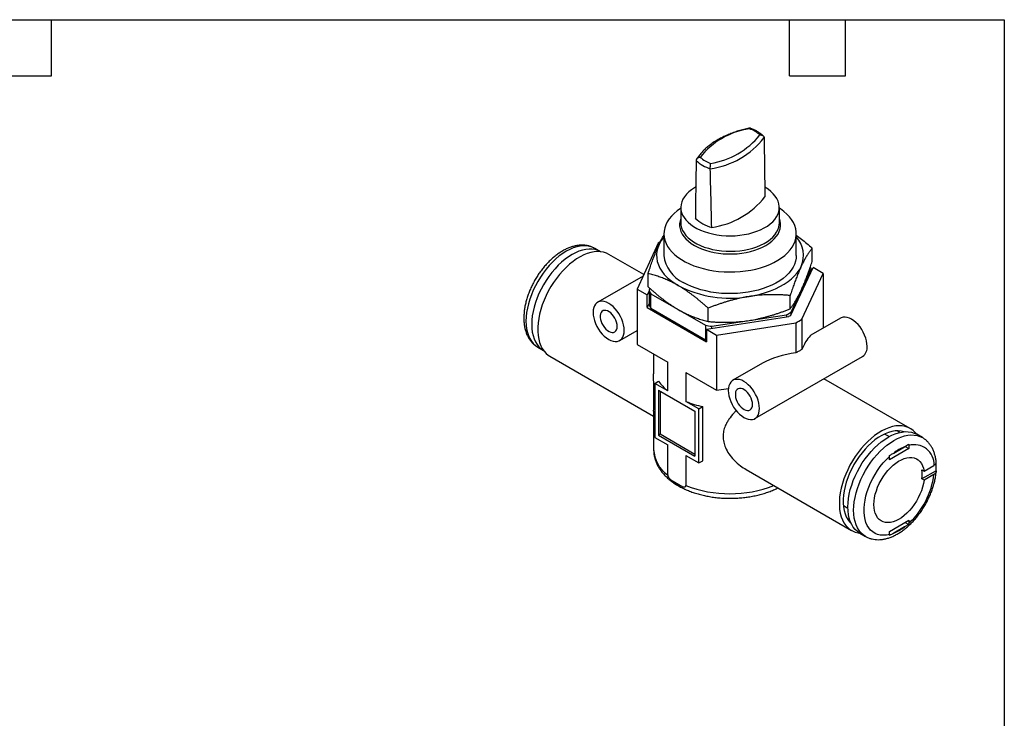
# Model space of a CAD drawing. Header units: millimetres. Extents: x 6 to 273, y 6 to 210.
# Tile 3 of 3: x 139 to 273, y 115 to 210. Entities that reach past the tile are written whole.
import ezdxf

# ---------------------------------------------------------------- set-up
doc = ezdxf.new("R2010")
doc.units = ezdxf.units.MM
doc.linetypes.add('SLD-Solid', pattern=[0])
doc.layers.add('TEXT', color=140, linetype='SLD-Solid', lineweight=25)

msp = doc.modelspace()

# ---------------------------------------------------------------- linework, layer by layer
for p, q in [((229.07, 184.03), (229.07, 181.94)), ((242.47, 181.94), (242.47, 184.03)), ((242.47, 181.89), (242.47, 181.94)), ((226.77, 180.45), (226.77, 177.5)), ((244.77, 177.5), (244.77, 180.45)), ((217.37, 178.46), (217.35, 178.46)), ((218.14, 178.01), (217.37, 178.46)), ((226, 179.16), (223.11, 172.93)), ((246.92, 176.69), (246.92, 178.5)), ((224.03, 174.9), (219.26, 177.65)), ((244.03, 169.37), (247.04, 175.85)), ((245.43, 172.74), (246.79, 175.68)), ((246.79, 175.68), (246.79, 175.32)), ((248.42, 175.05), (247.04, 175.85)), ((223.93, 174.7), (217.76, 171.14)), ((224.61, 173.24), (224.61, 175.05)), ((245.53, 168.82), (248.42, 175.05)), ((248.42, 175.05), (248.42, 167.62)), ((223.11, 172.93), (223.11, 165.42)), ((223.11, 172.93), (224.5, 172.13)), ((224.86, 173.03), (224.75, 172.8)), ((224.75, 172.8), (224.75, 170.84)), ((244.06, 169.81), (245.43, 172.74)), ((224.75, 172.66), (224.5, 172.13)), ((224.5, 170.41), (224.5, 172.13)), ((224.98, 170.34), (224.98, 172.3)), ((224.98, 172.3), (228.7, 170.15)), ((243.93, 170.25), (243.93, 172.06)), ((224.75, 170.95), (224.5, 170.41)), ((224.5, 170.41), (232.54, 165.77)), ((224.98, 170.34), (232.42, 166.05)), ((228.7, 170.15), (232.42, 168.01)), ((232.78, 168.53), (232.78, 170.33)), ((232.54, 167.49), (243.77, 169.22)), ((238.36, 168.66), (243.44, 169.45)), ((243.44, 169.45), (243.44, 169.17)), ((244.06, 169.45), (244.06, 169.81)), ((245.53, 168.82), (245.53, 164.73)), ((250.78, 168.98), (246.75, 166.65)), ((232.42, 168.01), (232.42, 166.05)), ((232.54, 167.49), (233.93, 166.68)), ((232.54, 167.49), (232.54, 165.77)), ((233.27, 167.87), (238.36, 168.66)), ((233.27, 167.6), (233.27, 167.87)), ((233.93, 166.68), (244.72, 168.35)), ((244.72, 168.35), (244.72, 164.26)), ((220.76, 165.94), (223.11, 167.3)), ((233.93, 166.68), (233.93, 159.17)), ((209.62, 165.03), (210.39, 164.58)), ((223.11, 165.42), (227.28, 163.01)), ((211.26, 163.79), (225.37, 155.65)), ((225.37, 164.11), (225.37, 161.43)), ((239.14, 155.33), (253.78, 163.78)), ((227.28, 159.09), (227.28, 163.01)), ((240.17, 162.85), (236.14, 160.53)), ((229.76, 161.58), (233.93, 159.17)), ((229.76, 161.58), (229.76, 157.66)), ((260.27, 153.98), (248.53, 160.75)), ((225.51, 160.11), (226.05, 160.42)), ((225.51, 160.11), (225.51, 152.76)), ((227.28, 159.09), (225.51, 160.11)), ((233.93, 159.17), (235.53, 159.42)), ((226.04, 159.19), (230.99, 156.33)), ((226.04, 159.19), (226.04, 153.07)), ((226.26, 159.07), (226.26, 153.19)), ((231.52, 156.64), (229.76, 157.66)), ((231.52, 156.64), (232.06, 156.95)), ((231.52, 149.29), (231.52, 156.64)), ((232.06, 149.6), (232.06, 156.95)), ((225.37, 156.34), (225.37, 151.13)), ((230.99, 156.33), (230.99, 150.21)), ((225.51, 152.76), (227.28, 151.74)), ((226.26, 153.19), (226.04, 153.07)), ((226.04, 153.07), (230.99, 150.21)), ((230.99, 150.46), (226.26, 153.19)), ((257.38, 152.87), (256.77, 153.23)), ((259.39, 153.54), (259.37, 153.55)), ((261.92, 152.74), (261.14, 153.19)), ((227.28, 147.66), (227.28, 151.74)), ((258.02, 150.64), (259.48, 151.49)), ((259.56, 151.53), (260.06, 151.25)), ((260.06, 151.67), (260.06, 151.25)), ((229.76, 150.31), (231.52, 149.29)), ((229.76, 150.31), (229.76, 146.23)), ((260.06, 151.25), (257.44, 149.74)), ((257.44, 149.74), (257.44, 150.16)), ((231.52, 149.29), (232.06, 149.6)), ((262.14, 148.19), (263.49, 148.97)), ((237.94, 148.4), (252.27, 140.12)), ((261.85, 148.35), (262.14, 148.19)), ((263.78, 148.24), (261.85, 147.13)), ((263.49, 147.74), (262.14, 146.96)), ((227.71, 147), (229.33, 146.07)), ((262.14, 146.96), (261.85, 147.13)), ((251.17, 143.53), (251.78, 143.17)), ((252.19, 141.11), (252.21, 141.11)), ((257.44, 139.99), (260.06, 141.5)), ((259.48, 140.6), (258.02, 139.75)), ((259.56, 141.21), (260.05, 140.93)), ((260.06, 141.5), (260.06, 141.07)), ((253.39, 139.76), (254.17, 139.31)), ((257.44, 139.56), (257.44, 139.99))]:
    msp.add_line(p, q)
at = {"flags": 128}
for points in [[(231.08, 186.8), (230.92, 186.7), (230.51, 186.43), (230.14, 186.14), (229.83, 185.82), (229.56, 185.49), (229.35, 185.15), (229.2, 184.8), (229.1, 184.44), (229.07, 184.08), (229.09, 183.72), (229.17, 183.36), (229.31, 183), (229.51, 182.66), (229.76, 182.33), (230.06, 182.01), (230.41, 181.71), (230.81, 181.43), (231.26, 181.17), (231.74, 180.94), (232.26, 180.74), (232.81, 180.56), (233.39, 180.42), (233.98, 180.31), (234.6, 180.23), (235.22, 180.18), (235.85, 180.17), (236.47, 180.19), (237.09, 180.24), (237.7, 180.33), (238.3, 180.45), (238.87, 180.6), (239.41, 180.79), (239.92, 181), (240.39, 181.24), (240.83, 181.5), (241.22, 181.78), (241.56, 182.09), (241.85, 182.41), (242.08, 182.74), (242.27, 183.09), (242.39, 183.45), (242.46, 183.81), (242.46, 184.17), (242.41, 184.53), (242.3, 184.89), (242.13, 185.24), (241.91, 185.58), (241.63, 185.9), (241.31, 186.21), (240.93, 186.5), (240.51, 186.77), (240.51, 186.77)], [(229.07, 183.92), (229.03, 183.9), (228.56, 183.57), (228.15, 183.22), (227.78, 182.85), (227.47, 182.47), (227.21, 182.07), (227.01, 181.66), (226.87, 181.25), (226.79, 180.82), (226.77, 180.4), (226.81, 179.98), (226.9, 179.56), (227.06, 179.14), (227.27, 178.74), (227.54, 178.34), (227.87, 177.96), (228.25, 177.6), (228.67, 177.26), (229.15, 176.93), (229.67, 176.63), (230.23, 176.36), (230.82, 176.11), (231.45, 175.89), (232.11, 175.71), (232.79, 175.55), (233.5, 175.43), (234.21, 175.34), (234.94, 175.28), (235.68, 175.26), (236.41, 175.27), (237.14, 175.32), (237.86, 175.4), (238.57, 175.52), (239.25, 175.66), (239.92, 175.84), (240.56, 176.05), (241.16, 176.29), (241.73, 176.56), (242.26, 176.86), (242.75, 177.17), (243.19, 177.51), (243.58, 177.87), (243.92, 178.25), (244.2, 178.64), (244.43, 179.04), (244.6, 179.45), (244.71, 179.87), (244.76, 180.3), (244.76, 180.72), (244.69, 181.14), (244.56, 181.56), (244.38, 181.97), (244.13, 182.37), (243.84, 182.76), (243.48, 183.13), (243.08, 183.48), (242.63, 183.82), (242.47, 183.92)], [(229.07, 182.55), (228.96, 182.22), (228.9, 181.85), (228.9, 181.49), (228.96, 181.12), (229.08, 180.76), (229.25, 180.41), (229.48, 180.07), (229.77, 179.74), (230.1, 179.43), (230.48, 179.14), (230.91, 178.87), (231.38, 178.62), (231.88, 178.4), (232.42, 178.21), (232.99, 178.04), (233.58, 177.91), (234.19, 177.81), (234.82, 177.74), (235.45, 177.71), (236.08, 177.71), (236.72, 177.74), (237.34, 177.81), (237.95, 177.91), (238.54, 178.04), (239.11, 178.21), (239.65, 178.4), (240.16, 178.62), (240.63, 178.87), (241.05, 179.14), (241.44, 179.43), (241.77, 179.74), (242.05, 180.07), (242.28, 180.41), (242.46, 180.76), (242.57, 181.12), (242.63, 181.49), (242.63, 181.85), (242.57, 182.22), (242.47, 182.55)], [(229.07, 181.94), (229.09, 181.62), (229.17, 181.26), (229.31, 180.91), (229.51, 180.56), (229.76, 180.23), (230.06, 179.91), (230.41, 179.61), (230.81, 179.34), (231.26, 179.08), (231.74, 178.85), (232.26, 178.64), (232.81, 178.47), (233.39, 178.32), (233.98, 178.21), (234.6, 178.13), (235.22, 178.08), (235.85, 178.07), (236.47, 178.09), (237.09, 178.15), (237.7, 178.24), (238.3, 178.36), (238.87, 178.51), (239.41, 178.69), (239.92, 178.9), (240.39, 179.14), (240.83, 179.4), (241.22, 179.69), (241.56, 179.99), (241.85, 180.31), (242.08, 180.65), (242.27, 181), (242.39, 181.35), (242.46, 181.71), (242.47, 181.89)], [(217.35, 178.46), (217.02, 178.62), (216.64, 178.74), (216.23, 178.81), (215.81, 178.82), (215.37, 178.77), (214.91, 178.67), (214.45, 178.52), (213.97, 178.32), (213.49, 178.07), (213.02, 177.77), (212.54, 177.43), (212.08, 177.04), (211.62, 176.61), (211.18, 176.14), (210.75, 175.64), (210.35, 175.11), (209.97, 174.56), (209.62, 173.98), (209.3, 173.39), (209, 172.78), (208.75, 172.17), (208.53, 171.55), (208.34, 170.94), (208.2, 170.33), (208.1, 169.73), (208.03, 169.14), (208.01, 168.58), (208.03, 168.04), (208.1, 167.53), (208.2, 167.05), (208.34, 166.61), (208.53, 166.2), (208.75, 165.84), (209, 165.52), (209.3, 165.25), (209.62, 165.03), (209.62, 165.03)], [(218.15, 178.01), (217.79, 178.18), (217.41, 178.29), (217.01, 178.36), (216.59, 178.37), (216.15, 178.32), (215.69, 178.23), (215.22, 178.08), (214.75, 177.87), (214.27, 177.62), (213.79, 177.32), (213.32, 176.98), (212.85, 176.59), (212.4, 176.16), (211.96, 175.69), (211.53, 175.19), (211.13, 174.66), (210.75, 174.11), (210.4, 173.53), (210.07, 172.94), (209.78, 172.33), (209.53, 171.72), (209.3, 171.1), (209.12, 170.49), (208.98, 169.88), (208.87, 169.28), (208.81, 168.69), (208.79, 168.13), (208.81, 167.59), (208.87, 167.08), (208.98, 166.6), (209.12, 166.16), (209.3, 165.75), (209.53, 165.39), (209.78, 165.07), (210.07, 164.8), (210.4, 164.58), (210.4, 164.58)], [(226.11, 179), (225.93, 178.54), (225.82, 178.08), (225.77, 177.62), (225.79, 177.15), (225.87, 176.69), (226.01, 176.23), (226.22, 175.78), (226.49, 175.35), (226.82, 174.92), (227.21, 174.52), (227.65, 174.13), (228.15, 173.76), (228.7, 173.42)], [(219.26, 177.65), (218.95, 177.81), (218.57, 177.93), (218.16, 178.01), (217.73, 178.03), (217.28, 177.99), (216.82, 177.9), (216.35, 177.76), (215.87, 177.57), (215.38, 177.32), (214.9, 177.03), (214.41, 176.69), (213.93, 176.31), (213.47, 175.88), (213.01, 175.42), (212.57, 174.92), (212.16, 174.39), (211.76, 173.83), (211.39, 173.26), (211.05, 172.66), (210.74, 172.04), (210.47, 171.42), (210.23, 170.79), (210.02, 170.17), (209.86, 169.54), (209.74, 168.93), (209.65, 168.33), (209.61, 167.74), (209.61, 167.18), (209.65, 166.64), (209.74, 166.14), (209.86, 165.67), (210.02, 165.23), (210.23, 164.84), (210.47, 164.49), (210.74, 164.18), (211.05, 163.93), (211.26, 163.79)], [(244.77, 177.5), (244.74, 177.13), (244.66, 176.71), (244.52, 176.29), (244.32, 175.89), (244.06, 175.49), (243.75, 175.11), (243.39, 174.74), (242.97, 174.39), (242.51, 174.06), (242, 173.75), (241.45, 173.47), (240.86, 173.22), (240.24, 172.99), (239.59, 172.8), (238.91, 172.63), (238.21, 172.5), (237.5, 172.4), (236.78, 172.34), (236.04, 172.31), (235.31, 172.31), (234.58, 172.35), (233.85, 172.43), (233.14, 172.53), (232.45, 172.67), (231.78, 172.84), (231.14, 173.05), (230.52, 173.28), (229.94, 173.54), (229.4, 173.83)], [(238.36, 171.93), (239.12, 172.06), (239.87, 172.24), (240.59, 172.45), (241.28, 172.69), (241.93, 172.96), (242.55, 173.26), (243.12, 173.59), (243.64, 173.94), (244.11, 174.32), (244.53, 174.72), (244.89, 175.13), (245.19, 175.56), (245.43, 176.01)], [(221.38, 167.32), (221.36, 167.68), (221.29, 168.06), (221.19, 168.44), (221.04, 168.83), (220.86, 169.22), (220.65, 169.59), (220.4, 169.94), (220.14, 170.26), (219.85, 170.55), (219.56, 170.79), (219.26, 170.99), (218.95, 171.14), (218.66, 171.24), (218.38, 171.28), (218.11, 171.26), (217.87, 171.19), (217.65, 171.07), (217.47, 170.9), (217.33, 170.67), (217.22, 170.41), (217.16, 170.1), (217.14, 169.77), (217.16, 169.4), (217.22, 169.03), (217.33, 168.64), (217.47, 168.25), (217.65, 167.86), (217.87, 167.49), (218.11, 167.14), (218.38, 166.82), (218.66, 166.54), (218.95, 166.29), (219.26, 166.09), (219.56, 165.94), (219.85, 165.85), (220.14, 165.8), (220.4, 165.82), (220.65, 165.89), (220.86, 166.01), (221.04, 166.19), (221.19, 166.41), (221.29, 166.68), (221.36, 166.98), (221.38, 167.32)], [(220.42, 167.87), (220.4, 168.13), (220.34, 168.42), (220.24, 168.7), (220.1, 168.98), (219.93, 169.25), (219.74, 169.49), (219.53, 169.69), (219.31, 169.85), (219.09, 169.97), (218.87, 170.03), (218.67, 170.04), (218.49, 170), (218.34, 169.9), (218.22, 169.76), (218.14, 169.57), (218.1, 169.34), (218.1, 169.08), (218.14, 168.81), (218.22, 168.52), (218.34, 168.24), (218.49, 167.96), (218.67, 167.71), (218.87, 167.49), (219.09, 167.3), (219.31, 167.16), (219.53, 167.07), (219.74, 167.04), (219.93, 167.05), (220.1, 167.12), (220.24, 167.25), (220.34, 167.41), (220.4, 167.62), (220.42, 167.87)], [(254.4, 165.15), (254.38, 165.51), (254.31, 165.89), (254.21, 166.28), (254.06, 166.67), (253.88, 167.06), (253.67, 167.43), (253.43, 167.78), (253.16, 168.1), (252.88, 168.38), (252.58, 168.63), (252.28, 168.83), (251.98, 168.98), (251.68, 169.07), (251.4, 169.11), (251.13, 169.1), (250.89, 169.03), (250.78, 168.98)], [(232.42, 166.05), (232.52, 166.03), (232.54, 166.02)], [(239.76, 156.7), (239.74, 157.06), (239.68, 157.44), (239.57, 157.83), (239.43, 158.22), (239.24, 158.61), (239.03, 158.98), (238.79, 159.33), (238.52, 159.65), (238.24, 159.93), (237.94, 160.18), (237.64, 160.38), (237.34, 160.53), (237.04, 160.62), (236.76, 160.66), (236.49, 160.65), (236.25, 160.58), (236.04, 160.46), (235.86, 160.28), (235.71, 160.06), (235.61, 159.79), (235.54, 159.49), (235.52, 159.15), (235.54, 158.79), (235.61, 158.41), (235.71, 158.02), (235.86, 157.63), (236.04, 157.25), (236.25, 156.88), (236.49, 156.53), (236.76, 156.21), (237.04, 155.92), (237.34, 155.68), (237.64, 155.48), (237.94, 155.33), (238.24, 155.23), (238.52, 155.19), (238.79, 155.2), (239.03, 155.27), (239.24, 155.4), (239.43, 155.57), (239.57, 155.8), (239.68, 156.06), (239.74, 156.37), (239.76, 156.7)], [(238.81, 157.25), (238.79, 157.52), (238.72, 157.8), (238.62, 158.09), (238.49, 158.37), (238.32, 158.63), (238.13, 158.87), (237.92, 159.08), (237.7, 159.24), (237.48, 159.36), (237.26, 159.42), (237.06, 159.43), (236.88, 159.39), (236.72, 159.29), (236.6, 159.14), (236.52, 158.95), (236.48, 158.73), (236.48, 158.47), (236.52, 158.19), (236.6, 157.91), (236.72, 157.62), (236.88, 157.35), (237.06, 157.1), (237.26, 156.87), (237.48, 156.69), (237.7, 156.55), (237.92, 156.46), (238.13, 156.42), (238.32, 156.44), (238.49, 156.51), (238.62, 156.63), (238.72, 156.8), (238.79, 157.01), (238.81, 157.25)], [(261.14, 153.19), (260.93, 153.44), (260.64, 153.72), (260.32, 153.95), (259.96, 154.13), (259.58, 154.26), (259.17, 154.33), (258.74, 154.35), (258.3, 154.32), (257.84, 154.23), (257.36, 154.09), (256.88, 153.89), (256.4, 153.65), (255.91, 153.36), (255.42, 153.02), (254.95, 152.63), (254.48, 152.21), (254.02, 151.74), (253.59, 151.24), (253.17, 150.72), (252.77, 150.16), (252.4, 149.58), (252.06, 148.98), (251.76, 148.37), (251.48, 147.75), (251.24, 147.12), (251.04, 146.49), (250.87, 145.87), (250.75, 145.25), (250.66, 144.65), (250.62, 144.07), (250.62, 143.5), (250.66, 142.97), (250.75, 142.46), (250.87, 141.99), (251.04, 141.56), (251.24, 141.16), (251.48, 140.81), (251.76, 140.51), (252.06, 140.25), (252.4, 140.05), (252.77, 139.89), (253.17, 139.79), (253.39, 139.76)], [(259.42, 153.54), (259.42, 153.54), (259.04, 153.63), (258.63, 153.66), (258.21, 153.65), (257.77, 153.57), (257.32, 153.45), (256.86, 153.26), (256.39, 153.03), (255.92, 152.75), (255.46, 152.42), (255, 152.05), (254.56, 151.63), (254.12, 151.18), (253.71, 150.69), (253.32, 150.18), (252.95, 149.63), (252.61, 149.07), (252.3, 148.49), (252.02, 147.89), (251.78, 147.29), (251.57, 146.69), (251.41, 146.09), (251.28, 145.5), (251.19, 144.92), (251.15, 144.36), (251.15, 143.82), (251.19, 143.31), (251.28, 142.83), (251.41, 142.38), (251.57, 141.97), (251.78, 141.61), (252.02, 141.29), (252.23, 141.08)], [(253.39, 139.76), (253.39, 139.76), (253.07, 139.98), (252.77, 140.25), (252.52, 140.57), (252.3, 140.93), (252.11, 141.34), (251.97, 141.78), (251.87, 142.26), (251.8, 142.77), (251.78, 143.31), (251.8, 143.88), (251.87, 144.46), (251.97, 145.06), (252.11, 145.67), (252.3, 146.28), (252.52, 146.9), (252.77, 147.51), (253.07, 148.12), (253.39, 148.71), (253.74, 149.29), (254.12, 149.84), (254.52, 150.37), (254.95, 150.87), (255.39, 151.34), (255.85, 151.77), (256.31, 152.16), (256.79, 152.5), (257.26, 152.8), (257.74, 153.06), (258.22, 153.26), (258.68, 153.41), (259.14, 153.5), (259.58, 153.55), (260, 153.54), (260.41, 153.47), (260.79, 153.36), (261.14, 153.19)], [(254.16, 139.32), (253.84, 139.54), (253.55, 139.81), (253.3, 140.12), (253.07, 140.49), (252.89, 140.89), (252.75, 141.33), (252.64, 141.81), (252.58, 142.32), (252.56, 142.86), (252.58, 143.43), (252.64, 144.01), (252.75, 144.61), (252.89, 145.22), (253.07, 145.83), (253.3, 146.45), (253.55, 147.06), (253.84, 147.67), (254.17, 148.26), (254.52, 148.84), (254.9, 149.4), (255.3, 149.93), (255.73, 150.42), (256.17, 150.89), (256.62, 151.32), (257.09, 151.71), (257.56, 152.05), (258.04, 152.35), (258.52, 152.61), (258.99, 152.81), (259.46, 152.96), (259.92, 153.06), (260.36, 153.1), (260.78, 153.09), (261.18, 153.02), (261.56, 152.91), (261.91, 152.74)], [(258.81, 153.44), (258.54, 153.64), (258.51, 153.67)], [(257.44, 139.56), (257.01, 139.48), (256.59, 139.46), (256.19, 139.49), (255.82, 139.58), (255.47, 139.72), (255.16, 139.92), (254.87, 140.17), (254.62, 140.47), (254.41, 140.81), (254.24, 141.2), (254.11, 141.63), (254.02, 142.1), (253.98, 142.6), (253.98, 143.13), (254.02, 143.68), (254.11, 144.25), (254.24, 144.83), (254.41, 145.42), (254.62, 146.01), (254.87, 146.59), (255.16, 147.17), (255.47, 147.74), (255.82, 148.28), (256.19, 148.8), (256.59, 149.29), (257.01, 149.75), (257.44, 150.16)], [(262.14, 146.96), (262.06, 146.49), (261.94, 146), (261.78, 145.51), (261.58, 145.03), (261.35, 144.55), (261.09, 144.08), (260.8, 143.63), (260.48, 143.2), (260.15, 142.81), (259.79, 142.45), (259.43, 142.13), (259.05, 141.85), (258.67, 141.61), (258.29, 141.43), (257.92, 141.3), (257.56, 141.22), (257.21, 141.19), (256.88, 141.22), (256.58, 141.3), (256.3, 141.43), (256.05, 141.62), (255.83, 141.85), (255.65, 142.13), (255.51, 142.46), (255.4, 142.82), (255.34, 143.21), (255.32, 143.64), (255.34, 144.09), (255.4, 144.56), (255.51, 145.04), (255.65, 145.52), (255.83, 146.01), (256.05, 146.5), (256.3, 146.97), (256.58, 147.43), (256.88, 147.86), (257.21, 148.27), (257.56, 148.65), (257.92, 148.98), (258.29, 149.28), (258.67, 149.53), (259.05, 149.74), (259.43, 149.89), (259.79, 149.99), (260.15, 150.04), (260.48, 150.04), (260.8, 149.98), (261.09, 149.86), (261.35, 149.7), (261.58, 149.48), (261.78, 149.22), (261.94, 148.92), (262.06, 148.57), (262.14, 148.19)], [(251.66, 141.8), (251.96, 141.67), (252.01, 141.66)]]:
    msp.add_lwpolyline(points, dxfattribs=at)
for centre, radius, start, end in [((239.9, 184.37), 10.45, 98.2369, 141.7577), ((236.89, 190.43), 4.55, 49.56, 70.4454), ((231.61, 200.28), 11.08, 277.5801, 322.4145), ((231.42, 200.71), 10.83, 279.0441, 320.9505), ((234.55, 194.07), 5, 227.1671, 252.8383), ((234.65, 194.3), 4.55, 229.56, 250.4454), ((231.66, 192.44), 11.25, 278.2129, 321.7817), ((234.56, 186.12), 4.99, 225.0441, 254.9612), ((230.35, 176.98), 4.69, 139.7373, 154.6238), ((242.08, 177.52), 3.67, 335.7262, 42.9438), ((232.38, 169.03), 11.97, 120.7302, 122.1803), ((231.26, 177.94), 4.51, 185.5752, 245.745), ((242.64, 174.05), 4.45, 21.4301, 25.1679), ((228.98, 174.46), 4.55, 201.4682, 208.3287), ((235.75, 187.07), 15.37, 242.6653, 279.7486), ((228.98, 172.5), 4.55, 201.4682, 208.3287), ((238.43, 178.85), 10.65, 298.052, 301.9426), ((238.48, 178.69), 10.84, 299.2035, 300.7911), ((238.89, 179.4), 12.49, 297.8555, 302.1391), ((235.64, 185.99), 18.27, 259.8495, 262.5644), ((252.91, 165), 1.5, 305.3847, 5.9275), ((231.03, 163.79), 6.01, 214.0968, 231.3605), ((235.06, 170.77), 14.14, 248.0144, 257.7654), ((261.89, 145.62), 6.34, 112.3344, 127.6603), ((260.79, 149.07), 2.71, 357.8651, 105.6985), ((229.87, 151.35), 4.51, 182.7998, 234.8611), ((256.69, 148.85), 7.11, 355.059, 4.941), ((252.72, 149.07), 10.85, 312.5247, 352.9847), ((257.34, 147.74), 4.56, 352.2809, 7.7191), ((233.35, 154.91), 9.71, 234.4575, 245.5479), ((235.77, 161.82), 16.71, 248.935, 290.8935), ((255.6, 145.62), 6.34, 292.3344, 307.6603)]:
    msp.add_arc(centre, radius, start, end)
for centre, major_axis, ratio, start_param, end_param in [((245.66, 162.55), (1.31, 4.14), 0.201938, 0.217274, 1.081894), ((244.26, 161.75), (5.78, 1.08), 0.410779, 1.414753, 2.279373)]:
    msp.add_ellipse(centre, major_axis=major_axis, ratio=ratio, start_param=start_param, end_param=end_param)
for points, knots in [([(238.44, 194.82), (238.36, 194.8), (238.03, 194.73), (237.45, 194.59), (236.74, 194.38), (236.05, 194.14), (235.39, 193.88), (234.75, 193.58), (234.16, 193.27), (233.59, 192.93), (233.07, 192.56), (232.59, 192.18), (232.15, 191.77), (231.76, 191.35), (231.44, 190.95), (231.27, 190.69), (231.2, 190.58)], [0, 0, 0, 0, 0.025261, 0.101597, 0.177988, 0.254435, 0.330943, 0.407516, 0.48415, 0.560839, 0.637564, 0.714287, 0.790949, 0.86748, 0.943785, 1, 1, 1, 1]), ([(238.44, 194.81), (238.44, 194.81), (238.43, 194.81), (238.42, 194.75), (238.41, 194.71)], [0, 0, 0, 0, 0.3681982, 1, 1, 1, 1]), ([(240.28, 193.75), (240.24, 193.79), (240.1, 193.92), (239.83, 194.13), (239.46, 194.37), (239.05, 194.58), (238.71, 194.73), (238.5, 194.8), (238.45, 194.82)], [0, 0, 0, 0, 0.088616, 0.297069, 0.506442, 0.716604, 0.926811, 1, 1, 1, 1]), ([(239.84, 193.89), (239.86, 193.89), (239.91, 193.89), (239.98, 193.88), (240.05, 193.87), (240.11, 193.85), (240.17, 193.83), (240.24, 193.79), (240.31, 193.72), (240.38, 193.62), (240.38, 193.55), (240.39, 193.52)], [0, 0, 0, 0, 0.0951706, 0.185996, 0.2724444, 0.3544975, 0.4321551, 0.5054391, 0.6814593, 0.8457131, 1, 1, 1, 1]), ([(231.7, 190.84), (231.67, 190.84), (231.62, 190.83), (231.55, 190.82), (231.48, 190.79), (231.42, 190.77), (231.37, 190.74), (231.3, 190.69), (231.22, 190.61), (231.16, 190.51), (231.15, 190.44), (231.15, 190.41)], [0, 0, 0, 0, 0.095171, 0.185996, 0.272444, 0.354498, 0.432155, 0.505439, 0.681459, 0.845713, 1, 1, 1, 1]), ([(233.07, 189.29), (233.07, 189.31), (233.07, 189.35), (233.07, 189.41), (233.07, 189.47), (233.08, 189.54), (233.08, 189.61), (233.09, 189.7), (233.1, 189.81), (233.11, 189.92), (233.12, 189.98), (233.13, 190.01)], [0, 0, 0, 0, 0.076185, 0.154599, 0.235524, 0.319206, 0.405849, 0.495618, 0.646244, 0.814397, 1, 1, 1, 1]), ([(226.11, 179), (226.27, 179.33), (226.49, 179.79), (226.71, 180.15), (226.77, 180.25)], [0, 0, 0, 0, 0.717282, 1, 1, 1, 1]), ([(244.77, 180.28), (245.01, 180.1), (245.74, 179.56), (246.45, 178.92), (246.92, 178.5)], [0, 0, 0, 0, 0.333937, 1, 1, 1, 1]), ([(217.35, 178.46), (217.24, 178.52), (217.02, 178.64), (216.64, 178.77), (216.23, 178.87), (215.81, 178.91), (215.36, 178.9), (214.91, 178.85), (214.44, 178.75), (213.97, 178.59), (213.49, 178.39), (213.01, 178.14), (212.54, 177.84), (212.07, 177.51), (211.62, 177.13), (211.18, 176.72), (210.75, 176.27), (210.34, 175.8), (209.96, 175.29), (209.6, 174.77), (209.26, 174.22), (208.96, 173.66), (208.68, 173.09), (208.43, 172.5), (208.22, 171.92), (208.04, 171.33), (207.9, 170.74), (207.8, 170.15), (207.74, 169.58), (207.71, 169.01), (207.73, 168.46), (207.79, 167.93), (207.9, 167.43), (208.05, 166.95), (208.24, 166.51), (208.47, 166.11), (208.74, 165.75), (209.04, 165.44), (209.34, 165.2), (209.54, 165.08), (209.62, 165.04)], [0, 0, 0, 0, 0.020933, 0.045454, 0.070064, 0.094936, 0.120205, 0.145952, 0.17219, 0.198865, 0.225875, 0.253101, 0.280437, 0.307792, 0.335113, 0.36238, 0.389589, 0.416743, 0.443854, 0.470932, 0.497994, 0.525053, 0.552123, 0.579218, 0.606353, 0.633544, 0.660805, 0.68815, 0.715585, 0.74311, 0.77071, 0.798337, 0.825897, 0.853271, 0.880316, 0.9069, 0.93294, 0.958433, 0.983457, 1, 1, 1, 1]), ([(224.61, 175.05), (224.66, 175.18), (224.75, 175.45), (224.88, 175.84), (225.01, 176.21), (225.14, 176.58), (225.26, 176.93), (225.39, 177.26), (225.51, 177.58), (225.63, 177.89), (225.75, 178.19), (225.87, 178.47), (225.99, 178.74), (226.07, 178.91), (226.11, 179)], [0, 0, 0, 0, 0.090811, 0.180126, 0.267981, 0.354416, 0.439469, 0.523184, 0.605605, 0.686779, 0.766753, 0.845578, 0.923309, 1, 1, 1, 1]), ([(246.92, 178.5), (246.88, 178.44), (246.79, 178.33), (246.66, 178.15), (246.53, 177.97), (246.4, 177.78), (246.27, 177.58), (246.15, 177.38), (246.02, 177.17), (245.9, 176.95), (245.78, 176.73), (245.66, 176.49), (245.54, 176.26), (245.47, 176.09), (245.43, 176.01)], [0, 0, 0, 0, 0.090811, 0.180126, 0.267981, 0.354416, 0.439469, 0.523184, 0.605605, 0.686779, 0.766753, 0.845578, 0.923309, 1, 1, 1, 1]), ([(245.43, 176.01), (245.39, 175.93), (245.32, 175.77), (245.21, 175.53), (245.1, 175.27), (244.99, 175), (244.88, 174.72), (244.76, 174.42), (244.65, 174.12), (244.53, 173.8), (244.41, 173.48), (244.3, 173.14), (244.18, 172.79), (244.05, 172.43), (243.97, 172.18), (243.93, 172.06)], [0, 0, 0, 0, 0.070755, 0.142393, 0.214957, 0.288489, 0.363029, 0.438617, 0.51529, 0.593083, 0.672031, 0.752166, 0.833519, 0.916121, 1, 1, 1, 1]), ([(245.43, 172.74), (245.46, 172.82), (245.53, 172.98), (245.64, 173.22), (245.75, 173.48), (245.86, 173.75), (245.98, 174.03), (246.09, 174.33), (246.21, 174.63), (246.32, 174.94), (246.44, 175.27), (246.56, 175.61), (246.68, 175.96), (246.8, 176.32), (246.88, 176.57), (246.92, 176.69)], [0, 0, 0, 0, 0.0707554, 0.1423932, 0.214957, 0.2884889, 0.3630294, 0.4386174, 0.5152901, 0.5930832, 0.6720309, 0.7521658, 0.8335193, 0.9161212, 1, 1, 1, 1]), ([(228.7, 173.42), (228.6, 173.48), (228.4, 173.59), (228.11, 173.75), (227.8, 173.9), (227.5, 174.04), (227.19, 174.18), (226.88, 174.31), (226.57, 174.44), (226.25, 174.56), (225.93, 174.67), (225.61, 174.77), (225.28, 174.87), (224.95, 174.96), (224.73, 175.02), (224.61, 175.05)], [0, 0, 0, 0, 0.070755, 0.142393, 0.214957, 0.288489, 0.363029, 0.438617, 0.51529, 0.593083, 0.672031, 0.752166, 0.833519, 0.916121, 1, 1, 1, 1]), ([(224.61, 173.24), (224.73, 173.13), (224.97, 172.91), (225.33, 172.6), (225.69, 172.3), (226.04, 172.01), (226.38, 171.74), (226.73, 171.47), (227.06, 171.22), (227.4, 170.98), (227.73, 170.76), (228.06, 170.54), (228.38, 170.34), (228.59, 170.22), (228.7, 170.15)], [0, 0, 0, 0, 0.090811, 0.180126, 0.267981, 0.354416, 0.439469, 0.523184, 0.605605, 0.686779, 0.766753, 0.845578, 0.923309, 1, 1, 1, 1]), ([(232.78, 170.33), (232.66, 170.44), (232.42, 170.66), (232.06, 170.97), (231.71, 171.27), (231.36, 171.56), (231.01, 171.84), (230.67, 172.1), (230.33, 172.35), (229.99, 172.59), (229.66, 172.82), (229.34, 173.03), (229.02, 173.23), (228.8, 173.36), (228.7, 173.42)], [0, 0, 0, 0, 0.090811, 0.180126, 0.267981, 0.354416, 0.439469, 0.523184, 0.605605, 0.686779, 0.766753, 0.845578, 0.923309, 1, 1, 1, 1]), ([(243.93, 170.25), (243.98, 170.31), (244.06, 170.42), (244.2, 170.6), (244.33, 170.78), (244.45, 170.97), (244.58, 171.17), (244.71, 171.37), (244.83, 171.58), (244.95, 171.8), (245.07, 172.02), (245.19, 172.25), (245.31, 172.49), (245.39, 172.66), (245.43, 172.74)], [0, 0, 0, 0, 0.090811, 0.180126, 0.267981, 0.354416, 0.439469, 0.523184, 0.605605, 0.686779, 0.766753, 0.845578, 0.923309, 1, 1, 1, 1]), ([(238.36, 171.93), (238.22, 171.9), (237.95, 171.86), (237.55, 171.79), (237.14, 171.7), (236.72, 171.61), (236.3, 171.5), (235.88, 171.39), (235.45, 171.27), (235.02, 171.13), (234.58, 170.99), (234.13, 170.84), (233.69, 170.68), (233.23, 170.51), (232.93, 170.39), (232.78, 170.33)], [0, 0, 0, 0, 0.070755, 0.142393, 0.214957, 0.288489, 0.363029, 0.438617, 0.51529, 0.593083, 0.672031, 0.752166, 0.833519, 0.916121, 1, 1, 1, 1]), ([(243.93, 172.06), (243.77, 172.07), (243.44, 172.1), (242.95, 172.13), (242.47, 172.15), (241.99, 172.16), (241.51, 172.17), (241.05, 172.16), (240.58, 172.15), (240.13, 172.12), (239.68, 172.09), (239.23, 172.04), (238.79, 171.99), (238.5, 171.95), (238.36, 171.93)], [0, 0, 0, 0, 0.0908108, 0.1801257, 0.2679812, 0.3544156, 0.4394693, 0.5231844, 0.6056053, 0.6867786, 0.7667527, 0.8455785, 0.9233092, 1, 1, 1, 1]), ([(228.7, 170.15), (228.79, 170.1), (228.99, 169.99), (229.29, 169.83), (229.59, 169.68), (229.89, 169.53), (230.2, 169.39), (230.51, 169.26), (230.82, 169.14), (231.14, 169.02), (231.46, 168.91), (231.79, 168.8), (232.11, 168.7), (232.45, 168.61), (232.67, 168.55), (232.78, 168.53)], [0, 0, 0, 0, 0.070755, 0.142393, 0.214957, 0.288489, 0.363029, 0.438617, 0.51529, 0.593083, 0.672031, 0.752166, 0.833519, 0.916121, 1, 1, 1, 1]), ([(238.36, 168.66), (238.49, 168.68), (238.76, 168.72), (239.16, 168.8), (239.57, 168.89), (239.99, 168.98), (240.41, 169.08), (240.83, 169.2), (241.26, 169.32), (241.7, 169.45), (242.13, 169.59), (242.58, 169.74), (243.02, 169.9), (243.48, 170.07), (243.78, 170.19), (243.93, 170.25)], [0, 0, 0, 0, 0.070755, 0.142393, 0.214957, 0.288489, 0.363029, 0.438617, 0.51529, 0.593083, 0.672031, 0.752166, 0.833519, 0.916121, 1, 1, 1, 1]), ([(232.78, 168.53), (232.94, 168.51), (233.27, 168.49), (233.76, 168.45), (234.25, 168.43), (234.72, 168.42), (235.2, 168.42), (235.66, 168.42), (236.13, 168.44), (236.58, 168.47), (237.03, 168.5), (237.48, 168.54), (237.92, 168.6), (238.21, 168.64), (238.36, 168.66)], [0, 0, 0, 0, 0.090811, 0.180126, 0.267981, 0.354416, 0.439469, 0.523184, 0.605605, 0.686779, 0.766753, 0.845578, 0.923309, 1, 1, 1, 1]), ([(245.53, 164.73), (245.47, 164.69), (245.34, 164.61), (245.14, 164.49), (244.93, 164.38), (244.79, 164.3), (244.72, 164.26)], [0, 0, 0, 0, 0.2500586, 0.5, 0.7499414, 1, 1, 1, 1]), ([(225.37, 156.34), (225.37, 156.37), (225.37, 156.48), (225.38, 156.73), (225.39, 157.11), (225.41, 157.64), (225.41, 158.34), (225.41, 159.14), (225.39, 160.08), (225.36, 160.86), (225.37, 161.34), (225.37, 161.43)], [0, 0, 0, 0, 0.042902, 0.136363, 0.229795, 0.365719, 0.505424, 0.64096, 0.780457, 0.957709, 1, 1, 1, 1]), ([(236.59, 156.4), (236.48, 156.29), (236.12, 155.92), (235.69, 155.38), (235.33, 154.79), (235.06, 154.26), (234.86, 153.62), (234.78, 152.89), (234.87, 152.13), (235.13, 151.33), (235.59, 150.5), (236.29, 149.65), (237.08, 148.92), (237.69, 148.56), (237.95, 148.41)], [0, 0, 0, 0, 0.044742, 0.150415, 0.20459, 0.258748, 0.337537, 0.418517, 0.497081, 0.577941, 0.680686, 0.786099, 0.910217, 1, 1, 1, 1]), ([(263.78, 149.41), (263.78, 149.48), (263.76, 149.73), (263.68, 150.13), (263.55, 150.62), (263.38, 151.08), (263.16, 151.49), (262.91, 151.87), (262.62, 152.2), (262.3, 152.49), (262.06, 152.66), (261.92, 152.73), (261.91, 152.74)], [0, 0, 0, 0, 0.046833, 0.169754, 0.292088, 0.41323, 0.532548, 0.649559, 0.764093, 0.876354, 0.986865, 1, 1, 1, 1]), ([(259.48, 151.49), (259.58, 151.54), (259.77, 151.65), (259.95, 151.77), (260.05, 151.83)], [0, 0, 0, 0, 0.5024433, 1, 1, 1, 1]), ([(225.37, 151.12), (225.37, 151.02), (225.37, 150.76), (225.43, 150.34), (225.54, 149.87), (225.7, 149.4), (225.91, 148.94), (226.17, 148.49), (226.49, 148.06), (226.85, 147.64), (227.26, 147.24), (227.71, 146.86), (228.21, 146.51), (228.75, 146.17), (229.32, 145.87), (229.93, 145.59), (230.57, 145.34), (231.23, 145.13), (231.91, 144.94), (232.62, 144.79), (233.33, 144.66), (234.06, 144.57), (234.8, 144.51), (235.54, 144.49), (236.28, 144.49), (237.02, 144.53), (237.75, 144.6), (238.47, 144.7), (239.18, 144.84), (239.88, 145.01), (240.55, 145.2), (241.21, 145.43), (241.78, 145.67), (242.12, 145.83), (242.26, 145.9)], [0, 0, 0, 0, 0.017801, 0.046982, 0.076186, 0.10558, 0.13531, 0.165494, 0.196203, 0.227459, 0.259226, 0.291422, 0.323939, 0.35666, 0.389487, 0.42233, 0.455138, 0.487886, 0.520565, 0.553176, 0.585727, 0.618229, 0.650694, 0.683138, 0.715576, 0.748023, 0.78049, 0.812993, 0.84555, 0.878174, 0.910881, 0.943682, 0.976586, 1, 1, 1, 1]), ([(257.43, 150.32), (257.5, 150.35), (257.63, 150.42), (257.82, 150.53), (257.95, 150.6), (258.02, 150.64)], [0, 0, 0, 0, 0.33131, 0.664352, 1, 1, 1, 1]), ([(263.49, 148.97), (263.55, 149.01), (263.66, 149.08), (263.75, 149.21), (263.79, 149.32), (263.78, 149.39), (263.78, 149.41)], [0, 0, 0, 0, 0.302146, 0.587424, 0.8558094, 1, 1, 1, 1]), ([(227.28, 147.66), (227.28, 147.65), (227.28, 147.62), (227.29, 147.57), (227.3, 147.52), (227.33, 147.47), (227.36, 147.42), (227.4, 147.36), (227.46, 147.27), (227.56, 147.14), (227.66, 147.05), (227.71, 147)], [0, 0, 0, 0, 0.059462, 0.120142, 0.184069, 0.252985, 0.328288, 0.411053, 0.502091, 0.728351, 1, 1, 1, 1]), ([(254.16, 139.33), (254.2, 139.3), (254.36, 139.2), (254.66, 139.07), (255.06, 138.95), (255.48, 138.88), (255.91, 138.86), (256.36, 138.88), (256.82, 138.96), (257.29, 139.08), (257.77, 139.26), (258.25, 139.48), (258.72, 139.75), (259.19, 140.06), (259.66, 140.42), (260.11, 140.81), (260.54, 141.24), (260.96, 141.7), (261.35, 142.18), (261.73, 142.7), (262.08, 143.23), (262.4, 143.78), (262.7, 144.35), (262.96, 144.93), (263.19, 145.51), (263.39, 146.1), (263.56, 146.69), (263.68, 147.28), (263.76, 147.76), (263.77, 148.04), (263.78, 148.13)], [0, 0, 0, 0, 0.012272, 0.046625, 0.080963, 0.115531, 0.150552, 0.186189, 0.222514, 0.259505, 0.297053, 0.335, 0.373184, 0.411468, 0.449736, 0.487942, 0.526068, 0.564113, 0.602088, 0.640008, 0.677891, 0.71576, 0.753634, 0.791531, 0.829471, 0.867476, 0.905568, 0.943767, 0.982088, 1, 1, 1, 1]), ([(263.78, 148.24), (263.78, 148.22), (263.79, 148.18), (263.79, 148.13), (263.78, 148.07), (263.76, 148.01), (263.73, 147.96), (263.69, 147.9), (263.63, 147.85), (263.57, 147.79), (263.52, 147.76), (263.49, 147.74)], [0, 0, 0, 0, 0.0990274, 0.2010713, 0.3061354, 0.4142223, 0.5253331, 0.6394677, 0.7566252, 0.8768035, 1, 1, 1, 1]), ([(229.33, 146.07), (229.36, 146.06), (229.4, 146.05), (229.47, 146.04), (229.54, 146.04), (229.61, 146.05), (229.67, 146.07), (229.72, 146.1), (229.76, 146.16), (229.76, 146.2), (229.76, 146.23)], [0, 0, 0, 0, 0.131254, 0.248058, 0.3758, 0.499708, 0.652315, 0.781948, 0.894785, 1, 1, 1, 1]), ([(260.05, 140.93), (259.99, 140.9), (259.86, 140.82), (259.67, 140.71), (259.55, 140.63), (259.48, 140.6)], [0, 0, 0, 0, 0.3313098, 0.6643518, 1, 1, 1, 1]), ([(258.02, 139.75), (257.92, 139.69), (257.73, 139.58), (257.53, 139.48), (257.43, 139.42)], [0, 0, 0, 0, 0.5024433, 1, 1, 1, 1])]:
    msp.add_open_spline(points, degree=3, knots=knots)
for points in [[(240.39, 193.51), (240.39, 193.51), (240.39, 193.52), (240.39, 193.52)], [(240.39, 193.51), (240.43, 190.83), (240.46, 188.16), (240.5, 185.48)], [(231.15, 190.4), (231.11, 187.8), (231.07, 185.19), (231.04, 182.59)], [(231.15, 190.4), (231.15, 190.4), (231.15, 190.4), (231.15, 190.41)], [(233.27, 181.3), (233.2, 183.96), (233.14, 186.63), (233.07, 189.29)], [(233.07, 189.29), (233.07, 189.29), (233.07, 189.29), (233.07, 189.29)], [(260.05, 151.83), (260.05, 151.77), (260.06, 151.72), (260.06, 151.67)], [(257.44, 150.16), (257.44, 150.21), (257.44, 150.26), (257.43, 150.32)], [(260.06, 141.07), (260.06, 141.02), (260.05, 140.98), (260.05, 140.93)], [(257.43, 139.42), (257.44, 139.47), (257.44, 139.51), (257.44, 139.56)]]:
    msp.add_open_spline(points, degree=3)
at = {"layer": 'TEXT'}
for p, q in [((6.35, 209.55), (273.05, 209.55)), ((143.51, 201.93), (143.51, 209.55)), ((243.84, 201.93), (243.84, 209.55)), ((251.46, 201.93), (251.46, 209.55)), ((273.05, 209.55), (273.05, 6.35)), ((135.89, 201.93), (143.51, 201.93)), ((243.84, 201.93), (251.46, 201.93))]:
    msp.add_line(p, q, dxfattribs=at)

doc.saveas('drawing.dxf')
